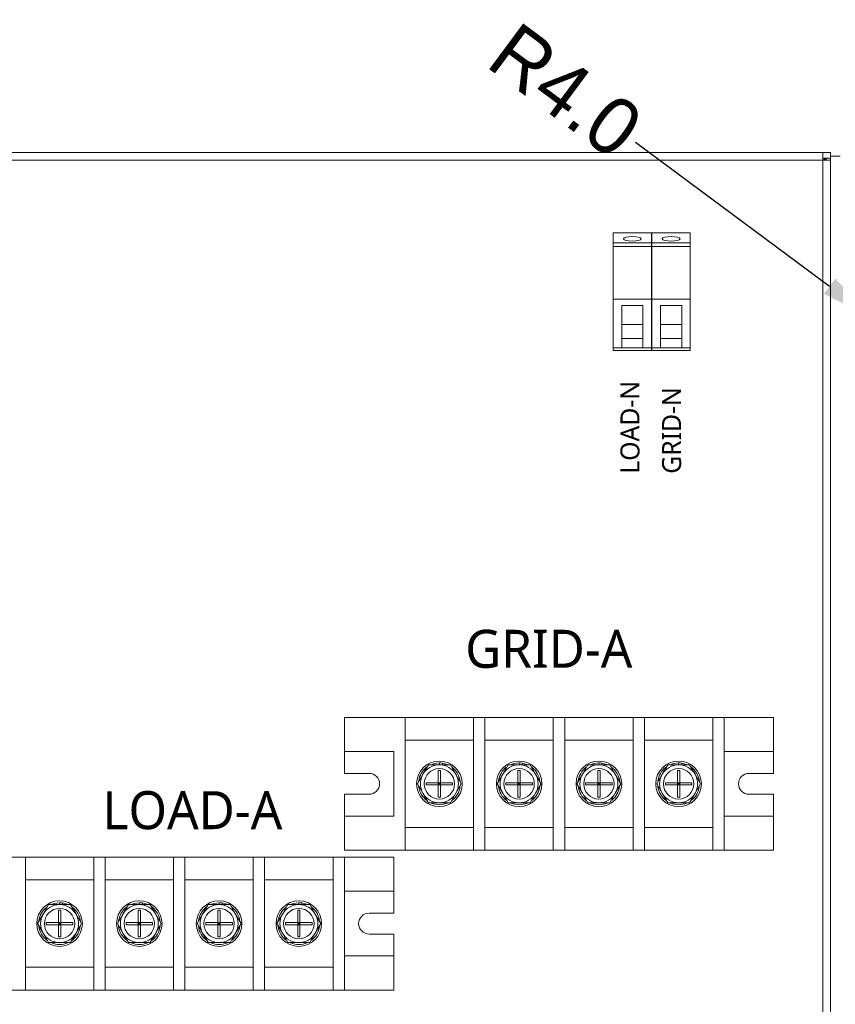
# Model space of a CAD drawing. Header units: millimetres. Extents: x -2516 to -1354, y 370 to 1898.
# Tile 50 of 53: x -1815 to -1600, y 867 to 1127. Entities that reach past the tile are written whole.
import ezdxf

# ---------------------------------------------------------------- set-up
doc = ezdxf.new("R2010")
doc.units = ezdxf.units.MM
doc.header["$PDSIZE"] = -1
doc.dimstyles.new('ISO-25', dxfattribs={"dimtxt": 2.5, "dimasz": 2.5, "dimexe": 1.25, "dimexo": 0.625, "dimtad": 1, "dimtxsty": 'Standard', "dimcen": 2.5, "dimadec": 0, "dimazin": 0, "dimtfac": 1, "dimtmove": 0, "dimatfit": 3, "dimfxl": 0, "dimarcsym": 0})

# ---------------------------------------------------------------- blocks, each defined once
blk = doc.blocks.new('_D_2')
at = {"color": 4, "linetype": 'Continuous', "lineweight": -2, "transparency": 16777216}
for p, q in [((-1653.05, 1094.41), (-1601.95, 1056.51)), ((-1586.69, 1045.19), (-1589.9, 1047.58))]:
    blk.add_line(p, q, dxfattribs=at)
at = {"color": 4, "linetype": 'Continuous', "transparency": 16777216}
blk.add_solid([(-1600.46, 1058.52), (-1603.44, 1054.5), (-1589.9, 1047.58)], dxfattribs=at)
at = {"layer": 'Defpoints', "color": 0, "linetype": 'Continuous', "transparency": 16777216}
for p in [(-1589.9, 1047.58), (-1586.69, 1045.19)]:
    blk.add_point(p, dxfattribs=at)
at = {"color": 4, "linetype": 'Continuous', "lineweight": 5, "transparency": 16777216, "insert": (-1683.94, 1126.66), "char_height": 15, "attachment_point": 1, "rotation": 323.4353}
blk.add_mtext('R4.0', dxfattribs=at)

msp = doc.modelspace()

# ---------------------------------------------------------------- linework, layer by layer
at = {"color": 7, "linetype": 'Continuous', "lineweight": 5}
for p, q in [((-2249.69, 1091.69), (-1603.69, 1091.69)), ((-1603.69, 1089.69), (-1603.69, 1091.69)), ((-1603.69, 1091.69), (-1601.69, 1091.69)), ((-1601.69, 1090.19), (-1601.69, 1091.69)), ((-1603.69, 1089.69), (-2249.69, 1089.69)), ((-1603.69, 1090.19), (-1601.69, 1090.19)), ((-1603.69, 1089.69), (-1601.69, 1089.69)), ((-1603.69, 863.69), (-1603.69, 1089.69)), ((-1603.39, 1090.19), (-1603.39, 1089.69)), ((-1603.09, 1089.69), (-1603.09, 1090.19)), ((-1602.89, 1089.69), (-1602.89, 1090.19)), ((-1599.19, 1090.69), (-1601.69, 1090.69)), ((-1601.69, 1090.19), (-1601.69, 1089.69)), ((-1601.69, 863.69), (-1601.69, 1089.69)), ((-1648.83, 1070.56), (-1658.93, 1070.56)), ((-1658.93, 1070.56), (-1658.93, 1067.89)), ((-1648.83, 1070.56), (-1648.83, 1067.89)), ((-1638.63, 1070.56), (-1648.73, 1070.56)), ((-1648.73, 1070.56), (-1648.73, 1067.89)), ((-1638.63, 1070.56), (-1638.63, 1067.89)), ((-1658.93, 1067.89), (-1648.83, 1067.89)), ((-1658.93, 1066.93), (-1658.93, 1067.89)), ((-1658.93, 1066.93), (-1658.93, 1053.06)), ((-1648.83, 1066.93), (-1658.93, 1066.93)), ((-1648.83, 1066.93), (-1648.83, 1067.89)), ((-1648.83, 1066.93), (-1648.83, 1053.06)), ((-1648.73, 1067.89), (-1638.63, 1067.89)), ((-1648.73, 1066.93), (-1648.73, 1067.89)), ((-1648.73, 1066.93), (-1648.73, 1053.06)), ((-1638.63, 1066.93), (-1648.73, 1066.93)), ((-1638.63, 1066.93), (-1638.63, 1067.89)), ((-1638.63, 1066.93), (-1638.63, 1053.06)), ((-1648.83, 1053.06), (-1658.93, 1053.06)), ((-1658.93, 1053.06), (-1658.93, 1040.3)), ((-1648.83, 1053.06), (-1648.83, 1040.3)), ((-1638.63, 1053.06), (-1648.73, 1053.06)), ((-1648.73, 1053.06), (-1648.73, 1040.3)), ((-1638.63, 1053.06), (-1638.63, 1040.3)), ((-1656.68, 1051.45), (-1651.08, 1051.45)), ((-1656.68, 1040.3), (-1656.68, 1051.45)), ((-1651.08, 1051.45), (-1651.08, 1040.3)), ((-1646.48, 1051.45), (-1640.88, 1051.45)), ((-1646.48, 1040.3), (-1646.48, 1051.45)), ((-1640.88, 1051.45), (-1640.88, 1040.3)), ((-1656.68, 1046.43), (-1651.08, 1046.43)), ((-1646.48, 1046.43), (-1640.88, 1046.43)), ((-1656.68, 1042.75), (-1651.08, 1042.75)), ((-1646.48, 1042.75), (-1640.88, 1042.75)), ((-1658.93, 1040.3), (-1656.68, 1040.3)), ((-1658.93, 1040.3), (-1658.93, 1039.56)), ((-1658.93, 1039.56), (-1648.83, 1039.56)), ((-1651.08, 1040.3), (-1656.68, 1040.3)), ((-1651.08, 1040.3), (-1648.83, 1040.3)), ((-1648.83, 1039.56), (-1648.83, 1040.3)), ((-1648.73, 1040.3), (-1646.48, 1040.3)), ((-1648.73, 1040.3), (-1648.73, 1039.56)), ((-1648.73, 1039.56), (-1638.63, 1039.56)), ((-1640.88, 1040.3), (-1646.48, 1040.3)), ((-1640.88, 1040.3), (-1638.63, 1040.3)), ((-1638.63, 1039.56), (-1638.63, 1040.3)), ((-1729.69, 933.99), (-1729.69, 942.99)), ((-1729.69, 942.99), (-1713.69, 942.99)), ((-1713.69, 942.99), (-1695.69, 942.99)), ((-1713.69, 942.99), (-1713.69, 907.99)), ((-1695.69, 942.99), (-1692.69, 942.99)), ((-1695.69, 942.99), (-1695.69, 907.99)), ((-1692.69, 942.99), (-1674.69, 942.99)), ((-1692.69, 942.99), (-1692.69, 907.99)), ((-1674.69, 942.99), (-1674.69, 907.99)), ((-1674.69, 942.99), (-1671.69, 942.99)), ((-1671.69, 942.99), (-1671.69, 907.99)), ((-1671.69, 942.99), (-1653.69, 942.99)), ((-1653.69, 942.99), (-1653.69, 907.99)), ((-1653.69, 942.99), (-1650.69, 942.99)), ((-1650.69, 942.99), (-1632.69, 942.99)), ((-1650.69, 942.99), (-1650.69, 907.99)), ((-1632.69, 942.99), (-1629.69, 942.99)), ((-1632.69, 942.99), (-1632.69, 907.99)), ((-1616.69, 942.99), (-1632.69, 942.99)), ((-1629.69, 942.99), (-1629.69, 907.99)), ((-1616.69, 942.99), (-1616.69, 933.99)), ((-1695.69, 936.99), (-1713.69, 936.99)), ((-1674.69, 936.99), (-1692.69, 936.99)), ((-1653.69, 936.99), (-1671.69, 936.99)), ((-1632.69, 936.99), (-1650.69, 936.99)), ((-1716.69, 933.99), (-1729.69, 933.99)), ((-1729.69, 928.24), (-1729.69, 933.99)), ((-1716.69, 933.99), (-1716.69, 916.99)), ((-1616.69, 933.99), (-1629.69, 933.99)), ((-1629.69, 916.99), (-1629.69, 933.99)), ((-1616.69, 933.99), (-1616.69, 928.24)), ((-1704.69, 930.49), (-1704.69, 930.99)), ((-1703.89, 930.94), (-1703.89, 930.49)), ((-1702.59, 930.58), (-1703.89, 930.94)), ((-1683.69, 930.49), (-1683.69, 930.99)), ((-1682.89, 930.94), (-1682.89, 930.49)), ((-1681.59, 930.58), (-1682.89, 930.94)), ((-1662.69, 930.49), (-1662.69, 930.99)), ((-1661.89, 930.94), (-1661.89, 930.49)), ((-1660.59, 930.58), (-1661.89, 930.94)), ((-1641.69, 930.49), (-1641.69, 930.99)), ((-1640.89, 930.94), (-1640.89, 930.49)), ((-1639.59, 930.58), (-1640.89, 930.94)), ((-1723.19, 928.24), (-1729.69, 928.24)), ((-1709.02, 927.99), (-1707.58, 930.49)), ((-1707.58, 930.49), (-1704.69, 930.49)), ((-1704.99, 928.99), (-1704.39, 928.99)), ((-1704.99, 925.79), (-1704.99, 928.99)), ((-1704.69, 930.49), (-1701.8, 930.49)), ((-1704.39, 928.99), (-1704.39, 925.79)), ((-1701.8, 930.49), (-1700.36, 927.99)), ((-1688.02, 927.99), (-1686.58, 930.49)), ((-1686.58, 930.49), (-1683.69, 930.49)), ((-1683.99, 928.99), (-1683.39, 928.99)), ((-1683.99, 925.79), (-1683.99, 928.99)), ((-1683.69, 930.49), (-1680.8, 930.49)), ((-1683.39, 928.99), (-1683.39, 925.79)), ((-1680.8, 930.49), (-1679.36, 927.99)), ((-1667.02, 927.99), (-1665.58, 930.49)), ((-1665.58, 930.49), (-1662.69, 930.49)), ((-1662.99, 928.99), (-1662.39, 928.99)), ((-1662.99, 925.79), (-1662.99, 928.99)), ((-1662.69, 930.49), (-1659.8, 930.49)), ((-1662.39, 928.99), (-1662.39, 925.79)), ((-1659.8, 930.49), (-1658.36, 927.99)), ((-1646.02, 927.99), (-1644.58, 930.49)), ((-1644.58, 930.49), (-1641.69, 930.49)), ((-1641.99, 928.99), (-1641.39, 928.99)), ((-1641.99, 925.79), (-1641.99, 928.99)), ((-1641.69, 930.49), (-1638.8, 930.49)), ((-1641.39, 928.99), (-1641.39, 925.79)), ((-1638.8, 930.49), (-1637.36, 927.99)), ((-1616.69, 928.24), (-1623.19, 928.24)), ((-1710.46, 925.49), (-1709.02, 927.99)), ((-1709.02, 922.99), (-1710.46, 925.49)), ((-1708.19, 925.19), (-1708.19, 925.79)), ((-1708.19, 925.79), (-1704.99, 925.79)), ((-1704.39, 925.79), (-1704.99, 925.79)), ((-1704.99, 925.79), (-1704.99, 925.19)), ((-1704.69, 925.49), (-1704.99, 925.79)), ((-1704.69, 925.49), (-1704.99, 925.19)), ((-1704.99, 925.49), (-1704.69, 925.49)), ((-1704.69, 925.79), (-1704.69, 925.49)), ((-1704.39, 925.79), (-1704.69, 925.49)), ((-1704.69, 925.49), (-1704.69, 925.19)), ((-1704.69, 925.49), (-1704.39, 925.19)), ((-1704.69, 925.49), (-1704.39, 925.49)), ((-1704.39, 925.79), (-1701.19, 925.79)), ((-1704.39, 925.19), (-1704.39, 925.79)), ((-1701.19, 925.79), (-1701.19, 925.19)), ((-1700.36, 927.99), (-1698.92, 925.49)), ((-1698.92, 925.49), (-1700.36, 922.99)), ((-1689.46, 925.49), (-1688.02, 927.99)), ((-1688.02, 922.99), (-1689.46, 925.49)), ((-1687.19, 925.19), (-1687.19, 925.79)), ((-1687.19, 925.79), (-1683.99, 925.79)), ((-1683.39, 925.79), (-1683.99, 925.79)), ((-1683.99, 925.79), (-1683.99, 925.19)), ((-1683.69, 925.49), (-1683.99, 925.79)), ((-1683.99, 925.49), (-1683.69, 925.49)), ((-1683.69, 925.49), (-1683.99, 925.19)), ((-1683.39, 925.79), (-1683.69, 925.49)), ((-1683.69, 925.79), (-1683.69, 925.49)), ((-1683.69, 925.49), (-1683.39, 925.49)), ((-1683.69, 925.49), (-1683.39, 925.19)), ((-1683.69, 925.49), (-1683.69, 925.19)), ((-1683.39, 925.79), (-1680.19, 925.79)), ((-1683.39, 925.19), (-1683.39, 925.79)), ((-1680.19, 925.79), (-1680.19, 925.19)), ((-1679.36, 927.99), (-1677.92, 925.49)), ((-1677.92, 925.49), (-1679.36, 922.99)), ((-1668.46, 925.49), (-1667.02, 927.99)), ((-1667.02, 922.99), (-1668.46, 925.49)), ((-1666.19, 925.19), (-1666.19, 925.79)), ((-1666.19, 925.79), (-1662.99, 925.79)), ((-1662.99, 925.79), (-1662.99, 925.19)), ((-1662.39, 925.79), (-1662.99, 925.79)), ((-1662.69, 925.49), (-1662.99, 925.79)), ((-1662.69, 925.49), (-1662.99, 925.19)), ((-1662.99, 925.49), (-1662.69, 925.49)), ((-1662.39, 925.79), (-1662.69, 925.49)), ((-1662.69, 925.79), (-1662.69, 925.49)), ((-1662.69, 925.49), (-1662.69, 925.19)), ((-1662.69, 925.49), (-1662.39, 925.19)), ((-1662.69, 925.49), (-1662.39, 925.49)), ((-1662.39, 925.79), (-1659.19, 925.79)), ((-1662.39, 925.19), (-1662.39, 925.79)), ((-1659.19, 925.79), (-1659.19, 925.19)), ((-1658.36, 927.99), (-1656.92, 925.49)), ((-1656.92, 925.49), (-1658.36, 922.99)), ((-1647.46, 925.49), (-1646.02, 927.99)), ((-1646.02, 922.99), (-1647.46, 925.49)), ((-1645.19, 925.19), (-1645.19, 925.79)), ((-1645.19, 925.79), (-1641.99, 925.79)), ((-1641.99, 925.79), (-1641.99, 925.19)), ((-1641.39, 925.79), (-1641.99, 925.79)), ((-1641.69, 925.49), (-1641.99, 925.79)), ((-1641.99, 925.49), (-1641.69, 925.49)), ((-1641.69, 925.49), (-1641.99, 925.19)), ((-1641.39, 925.79), (-1641.69, 925.49)), ((-1641.69, 925.79), (-1641.69, 925.49)), ((-1641.69, 925.49), (-1641.39, 925.49)), ((-1641.69, 925.49), (-1641.39, 925.19)), ((-1641.69, 925.49), (-1641.69, 925.19)), ((-1641.39, 925.19), (-1641.39, 925.79)), ((-1641.39, 925.79), (-1638.19, 925.79)), ((-1638.19, 925.79), (-1638.19, 925.19)), ((-1637.36, 927.99), (-1635.92, 925.49)), ((-1635.92, 925.49), (-1637.36, 922.99)), ((-1707.58, 920.49), (-1709.02, 922.99)), ((-1704.99, 925.19), (-1708.19, 925.19)), ((-1704.99, 921.99), (-1704.99, 925.19)), ((-1704.99, 925.19), (-1704.39, 925.19)), ((-1701.19, 925.19), (-1704.39, 925.19)), ((-1704.39, 925.19), (-1704.39, 921.99)), ((-1700.36, 922.99), (-1701.8, 920.49)), ((-1686.58, 920.49), (-1688.02, 922.99)), ((-1683.99, 925.19), (-1687.19, 925.19)), ((-1683.99, 921.99), (-1683.99, 925.19)), ((-1683.99, 925.19), (-1683.39, 925.19)), ((-1683.39, 925.19), (-1683.39, 921.99)), ((-1680.19, 925.19), (-1683.39, 925.19)), ((-1679.36, 922.99), (-1680.8, 920.49)), ((-1665.58, 920.49), (-1667.02, 922.99)), ((-1662.99, 925.19), (-1666.19, 925.19)), ((-1662.99, 925.19), (-1662.39, 925.19)), ((-1662.99, 921.99), (-1662.99, 925.19)), ((-1662.39, 925.19), (-1662.39, 921.99)), ((-1659.19, 925.19), (-1662.39, 925.19)), ((-1658.36, 922.99), (-1659.8, 920.49)), ((-1644.58, 920.49), (-1646.02, 922.99)), ((-1641.99, 925.19), (-1645.19, 925.19)), ((-1641.99, 925.19), (-1641.39, 925.19)), ((-1641.99, 921.99), (-1641.99, 925.19)), ((-1641.39, 925.19), (-1641.39, 921.99)), ((-1638.19, 925.19), (-1641.39, 925.19)), ((-1637.36, 922.99), (-1638.8, 920.49)), ((-1729.69, 922.74), (-1723.19, 922.74)), ((-1729.69, 916.99), (-1729.69, 922.74)), ((-1704.69, 920.49), (-1707.58, 920.49)), ((-1704.39, 921.99), (-1704.99, 921.99)), ((-1701.8, 920.49), (-1704.69, 920.49)), ((-1683.69, 920.49), (-1686.58, 920.49)), ((-1683.39, 921.99), (-1683.99, 921.99)), ((-1680.8, 920.49), (-1683.69, 920.49)), ((-1662.69, 920.49), (-1665.58, 920.49)), ((-1662.39, 921.99), (-1662.99, 921.99)), ((-1659.8, 920.49), (-1662.69, 920.49)), ((-1641.69, 920.49), (-1644.58, 920.49)), ((-1641.39, 921.99), (-1641.99, 921.99)), ((-1638.8, 920.49), (-1641.69, 920.49)), ((-1623.19, 922.74), (-1616.69, 922.74)), ((-1616.69, 922.74), (-1616.69, 916.99)), ((-1729.69, 907.99), (-1729.69, 916.99)), ((-1729.69, 916.99), (-1716.69, 916.99)), ((-1629.69, 916.99), (-1616.69, 916.99)), ((-1616.69, 916.99), (-1616.69, 907.99)), ((-1713.69, 913.99), (-1695.69, 913.99)), ((-1692.69, 913.99), (-1674.69, 913.99)), ((-1671.69, 913.99), (-1653.69, 913.99)), ((-1650.69, 913.99), (-1632.69, 913.99)), ((-1729.69, 907.99), (-1713.69, 907.99)), ((-1695.69, 907.99), (-1713.69, 907.99)), ((-1695.69, 907.99), (-1692.69, 907.99)), ((-1674.69, 907.99), (-1692.69, 907.99)), ((-1674.69, 907.99), (-1671.69, 907.99)), ((-1653.69, 907.99), (-1671.69, 907.99)), ((-1653.69, 907.99), (-1650.69, 907.99)), ((-1632.69, 907.99), (-1650.69, 907.99)), ((-1632.69, 907.99), (-1629.69, 907.99)), ((-1616.69, 907.99), (-1632.69, 907.99)), ((-1829.69, 906.19), (-1813.69, 906.19)), ((-1813.69, 906.19), (-1795.69, 906.19)), ((-1813.69, 906.19), (-1813.69, 871.19)), ((-1795.69, 906.19), (-1795.69, 871.19)), ((-1795.69, 906.19), (-1792.69, 906.19)), ((-1792.69, 906.19), (-1774.69, 906.19)), ((-1792.69, 906.19), (-1792.69, 871.19)), ((-1774.69, 906.19), (-1774.69, 871.19)), ((-1774.69, 906.19), (-1771.69, 906.19)), ((-1771.69, 906.19), (-1771.69, 871.19)), ((-1771.69, 906.19), (-1753.69, 906.19)), ((-1753.69, 906.19), (-1753.69, 871.19)), ((-1753.69, 906.19), (-1750.69, 906.19)), ((-1750.69, 906.19), (-1732.69, 906.19)), ((-1750.69, 906.19), (-1750.69, 871.19)), ((-1732.69, 906.19), (-1729.69, 906.19)), ((-1732.69, 906.19), (-1732.69, 871.19)), ((-1716.69, 906.19), (-1732.69, 906.19)), ((-1729.69, 906.19), (-1729.69, 871.19)), ((-1716.69, 906.19), (-1716.69, 897.19)), ((-1795.69, 900.19), (-1813.69, 900.19)), ((-1774.69, 900.19), (-1792.69, 900.19)), ((-1753.69, 900.19), (-1771.69, 900.19)), ((-1732.69, 900.19), (-1750.69, 900.19)), ((-1716.69, 897.19), (-1729.69, 897.19)), ((-1729.69, 880.19), (-1729.69, 897.19)), ((-1716.69, 897.19), (-1716.69, 891.44)), ((-1809.02, 891.19), (-1807.58, 893.69)), ((-1807.58, 893.69), (-1804.69, 893.69)), ((-1804.99, 892.19), (-1804.39, 892.19)), ((-1804.99, 888.99), (-1804.99, 892.19)), ((-1804.69, 893.69), (-1804.69, 894.19)), ((-1804.69, 893.69), (-1801.8, 893.69)), ((-1804.39, 892.19), (-1804.39, 888.99)), ((-1803.89, 894.14), (-1803.89, 893.69)), ((-1802.59, 893.78), (-1803.89, 894.14)), ((-1801.8, 893.69), (-1800.36, 891.19)), ((-1788.02, 891.19), (-1786.58, 893.69)), ((-1786.58, 893.69), (-1783.69, 893.69)), ((-1783.99, 892.19), (-1783.39, 892.19)), ((-1783.99, 888.99), (-1783.99, 892.19)), ((-1783.69, 893.69), (-1783.69, 894.19)), ((-1783.69, 893.69), (-1780.8, 893.69)), ((-1783.39, 892.19), (-1783.39, 888.99)), ((-1782.89, 894.14), (-1782.89, 893.69)), ((-1781.59, 893.78), (-1782.89, 894.14)), ((-1780.8, 893.69), (-1779.36, 891.19)), ((-1767.02, 891.19), (-1765.58, 893.69)), ((-1765.58, 893.69), (-1762.69, 893.69)), ((-1762.99, 892.19), (-1762.39, 892.19)), ((-1762.99, 888.99), (-1762.99, 892.19)), ((-1762.69, 893.69), (-1762.69, 894.19)), ((-1762.69, 893.69), (-1759.8, 893.69)), ((-1762.39, 892.19), (-1762.39, 888.99)), ((-1761.89, 894.14), (-1761.89, 893.69)), ((-1760.59, 893.78), (-1761.89, 894.14)), ((-1759.8, 893.69), (-1758.36, 891.19)), ((-1746.02, 891.19), (-1744.58, 893.69)), ((-1744.58, 893.69), (-1741.69, 893.69)), ((-1741.99, 892.19), (-1741.39, 892.19)), ((-1741.99, 888.99), (-1741.99, 892.19)), ((-1741.69, 893.69), (-1741.69, 894.19)), ((-1741.69, 893.69), (-1738.8, 893.69)), ((-1741.39, 892.19), (-1741.39, 888.99)), ((-1740.89, 894.14), (-1740.89, 893.69)), ((-1739.59, 893.78), (-1740.89, 894.14)), ((-1738.8, 893.69), (-1737.36, 891.19)), ((-1810.46, 888.69), (-1809.02, 891.19)), ((-1800.36, 891.19), (-1798.92, 888.69)), ((-1789.46, 888.69), (-1788.02, 891.19)), ((-1779.36, 891.19), (-1777.92, 888.69)), ((-1768.46, 888.69), (-1767.02, 891.19)), ((-1758.36, 891.19), (-1756.92, 888.69)), ((-1747.46, 888.69), (-1746.02, 891.19)), ((-1737.36, 891.19), (-1735.92, 888.69)), ((-1716.69, 891.44), (-1723.19, 891.44)), ((-1809.02, 886.19), (-1810.46, 888.69)), ((-1808.19, 888.39), (-1808.19, 888.99)), ((-1808.19, 888.99), (-1804.99, 888.99)), ((-1804.99, 888.39), (-1808.19, 888.39)), ((-1804.39, 888.99), (-1804.99, 888.99)), ((-1804.99, 888.99), (-1804.99, 888.39)), ((-1804.69, 888.69), (-1804.99, 888.99)), ((-1804.99, 888.69), (-1804.69, 888.69)), ((-1804.69, 888.69), (-1804.99, 888.39)), ((-1804.99, 888.39), (-1804.39, 888.39)), ((-1804.99, 885.19), (-1804.99, 888.39)), ((-1804.39, 888.99), (-1804.69, 888.69)), ((-1804.69, 888.99), (-1804.69, 888.69)), ((-1804.69, 888.69), (-1804.69, 888.39)), ((-1804.69, 888.69), (-1804.39, 888.39)), ((-1804.69, 888.69), (-1804.39, 888.69)), ((-1804.39, 888.39), (-1804.39, 888.99)), ((-1804.39, 888.99), (-1801.19, 888.99)), ((-1801.19, 888.39), (-1804.39, 888.39)), ((-1804.39, 888.39), (-1804.39, 885.19)), ((-1801.19, 888.99), (-1801.19, 888.39)), ((-1798.92, 888.69), (-1800.36, 886.19)), ((-1788.02, 886.19), (-1789.46, 888.69)), ((-1787.19, 888.39), (-1787.19, 888.99)), ((-1787.19, 888.99), (-1783.99, 888.99)), ((-1783.99, 888.39), (-1787.19, 888.39)), ((-1783.39, 888.99), (-1783.99, 888.99)), ((-1783.99, 888.99), (-1783.99, 888.39)), ((-1783.69, 888.69), (-1783.99, 888.99)), ((-1783.99, 888.69), (-1783.69, 888.69)), ((-1783.69, 888.69), (-1783.99, 888.39)), ((-1783.99, 885.19), (-1783.99, 888.39)), ((-1783.99, 888.39), (-1783.39, 888.39)), ((-1783.39, 888.99), (-1783.69, 888.69)), ((-1783.69, 888.99), (-1783.69, 888.69)), ((-1783.69, 888.69), (-1783.69, 888.39)), ((-1783.69, 888.69), (-1783.39, 888.39)), ((-1783.69, 888.69), (-1783.39, 888.69)), ((-1783.39, 888.99), (-1780.19, 888.99)), ((-1783.39, 888.39), (-1783.39, 888.99)), ((-1783.39, 888.39), (-1783.39, 885.19)), ((-1780.19, 888.39), (-1783.39, 888.39)), ((-1780.19, 888.99), (-1780.19, 888.39)), ((-1777.92, 888.69), (-1779.36, 886.19)), ((-1767.02, 886.19), (-1768.46, 888.69)), ((-1766.19, 888.39), (-1766.19, 888.99)), ((-1766.19, 888.99), (-1762.99, 888.99)), ((-1762.99, 888.39), (-1766.19, 888.39)), ((-1762.39, 888.99), (-1762.99, 888.99)), ((-1762.99, 888.99), (-1762.99, 888.39)), ((-1762.69, 888.69), (-1762.99, 888.99)), ((-1762.99, 888.69), (-1762.69, 888.69)), ((-1762.69, 888.69), (-1762.99, 888.39)), ((-1762.99, 888.39), (-1762.39, 888.39)), ((-1762.99, 885.19), (-1762.99, 888.39)), ((-1762.39, 888.99), (-1762.69, 888.69)), ((-1762.69, 888.99), (-1762.69, 888.69)), ((-1762.69, 888.69), (-1762.39, 888.39)), ((-1762.69, 888.69), (-1762.39, 888.69)), ((-1762.69, 888.69), (-1762.69, 888.39)), ((-1762.39, 888.39), (-1762.39, 888.99)), ((-1762.39, 888.99), (-1759.19, 888.99)), ((-1762.39, 888.39), (-1762.39, 885.19)), ((-1759.19, 888.39), (-1762.39, 888.39)), ((-1759.19, 888.99), (-1759.19, 888.39)), ((-1756.92, 888.69), (-1758.36, 886.19)), ((-1746.02, 886.19), (-1747.46, 888.69)), ((-1745.19, 888.39), (-1745.19, 888.99)), ((-1745.19, 888.99), (-1741.99, 888.99)), ((-1741.99, 888.39), (-1745.19, 888.39)), ((-1741.39, 888.99), (-1741.99, 888.99)), ((-1741.99, 888.99), (-1741.99, 888.39)), ((-1741.69, 888.69), (-1741.99, 888.99)), ((-1741.69, 888.69), (-1741.99, 888.39)), ((-1741.99, 888.69), (-1741.69, 888.69)), ((-1741.99, 885.19), (-1741.99, 888.39)), ((-1741.99, 888.39), (-1741.39, 888.39)), ((-1741.39, 888.99), (-1741.69, 888.69)), ((-1741.69, 888.99), (-1741.69, 888.69)), ((-1741.69, 888.69), (-1741.39, 888.69)), ((-1741.69, 888.69), (-1741.69, 888.39)), ((-1741.69, 888.69), (-1741.39, 888.39)), ((-1741.39, 888.99), (-1738.19, 888.99)), ((-1741.39, 888.39), (-1741.39, 888.99)), ((-1741.39, 888.39), (-1741.39, 885.19)), ((-1738.19, 888.39), (-1741.39, 888.39)), ((-1738.19, 888.99), (-1738.19, 888.39)), ((-1735.92, 888.69), (-1737.36, 886.19)), ((-1807.58, 883.69), (-1809.02, 886.19)), ((-1804.39, 885.19), (-1804.99, 885.19)), ((-1800.36, 886.19), (-1801.8, 883.69)), ((-1786.58, 883.69), (-1788.02, 886.19)), ((-1783.39, 885.19), (-1783.99, 885.19)), ((-1779.36, 886.19), (-1780.8, 883.69)), ((-1765.58, 883.69), (-1767.02, 886.19)), ((-1762.39, 885.19), (-1762.99, 885.19)), ((-1758.36, 886.19), (-1759.8, 883.69)), ((-1744.58, 883.69), (-1746.02, 886.19)), ((-1741.39, 885.19), (-1741.99, 885.19)), ((-1737.36, 886.19), (-1738.8, 883.69)), ((-1723.19, 885.94), (-1716.69, 885.94)), ((-1716.69, 885.94), (-1716.69, 880.19)), ((-1804.69, 883.69), (-1807.58, 883.69)), ((-1801.8, 883.69), (-1804.69, 883.69)), ((-1783.69, 883.69), (-1786.58, 883.69)), ((-1780.8, 883.69), (-1783.69, 883.69)), ((-1762.69, 883.69), (-1765.58, 883.69)), ((-1759.8, 883.69), (-1762.69, 883.69)), ((-1741.69, 883.69), (-1744.58, 883.69)), ((-1738.8, 883.69), (-1741.69, 883.69)), ((-1729.69, 880.19), (-1716.69, 880.19)), ((-1716.69, 880.19), (-1716.69, 871.19)), ((-1813.69, 877.19), (-1795.69, 877.19)), ((-1792.69, 877.19), (-1774.69, 877.19)), ((-1771.69, 877.19), (-1753.69, 877.19)), ((-1750.69, 877.19), (-1732.69, 877.19)), ((-1829.69, 871.19), (-1813.69, 871.19)), ((-1795.69, 871.19), (-1813.69, 871.19)), ((-1795.69, 871.19), (-1792.69, 871.19)), ((-1774.69, 871.19), (-1792.69, 871.19)), ((-1774.69, 871.19), (-1771.69, 871.19)), ((-1753.69, 871.19), (-1771.69, 871.19)), ((-1753.69, 871.19), (-1750.69, 871.19)), ((-1732.69, 871.19), (-1750.69, 871.19)), ((-1732.69, 871.19), (-1729.69, 871.19)), ((-1716.69, 871.19), (-1732.69, 871.19))]:
    msp.add_line(p, q, dxfattribs=at)
at = {"color": 7, "linetype": 'Continuous', "lineweight": 5, "flags": 128}
for points in [[(-1653.88, 1069.57), (-1652.98, 1069.53), (-1652.22, 1069.4), (-1651.71, 1069.2), (-1651.53, 1068.97), (-1651.71, 1068.73), (-1652.22, 1068.54), (-1652.98, 1068.4), (-1653.88, 1068.36), (-1654.78, 1068.4), (-1655.54, 1068.54), (-1656.05, 1068.73), (-1656.23, 1068.97), (-1656.05, 1069.2), (-1655.54, 1069.4), (-1654.78, 1069.53), (-1653.88, 1069.57)], [(-1643.68, 1069.57), (-1642.78, 1069.53), (-1642.02, 1069.4), (-1641.51, 1069.2), (-1641.33, 1068.97), (-1641.51, 1068.73), (-1642.02, 1068.54), (-1642.78, 1068.4), (-1643.68, 1068.36), (-1644.58, 1068.4), (-1645.34, 1068.54), (-1645.85, 1068.73), (-1646.03, 1068.97), (-1645.85, 1069.2), (-1645.34, 1069.4), (-1644.58, 1069.53), (-1643.68, 1069.57)], [(-1704.69, 930.99), (-1706.08, 930.81), (-1706.94, 930.51)], [(-1683.69, 930.99), (-1685.08, 930.81), (-1685.94, 930.51)], [(-1662.69, 930.99), (-1664.08, 930.81), (-1664.94, 930.51)], [(-1641.69, 930.99), (-1643.08, 930.81), (-1643.94, 930.51)], [(-1804.69, 894.19), (-1806.08, 894.01), (-1806.94, 893.71)], [(-1783.69, 894.19), (-1785.08, 894.01), (-1785.94, 893.71)], [(-1762.69, 894.19), (-1764.08, 894.01), (-1764.94, 893.71)], [(-1741.69, 894.19), (-1743.08, 894.01), (-1743.94, 893.71)]]:
    msp.add_lwpolyline(points, dxfattribs=at)
at = {"color": 7, "linetype": 'Continuous', "lineweight": 5}
for centre, radius in [((-1704.69, 925.49), 6), ((-1683.69, 925.49), 6), ((-1662.69, 925.49), 6), ((-1641.69, 925.49), 6), ((-1704.69, 925.49), 4), ((-1683.69, 925.49), 4), ((-1662.69, 925.49), 4), ((-1641.69, 925.49), 4), ((-1804.69, 888.69), 6), ((-1783.69, 888.69), 6), ((-1762.69, 888.69), 6), ((-1741.69, 888.69), 6), ((-1804.69, 888.69), 4), ((-1783.69, 888.69), 4), ((-1762.69, 888.69), 4), ((-1741.69, 888.69), 4)]:
    msp.add_circle(centre, radius, dxfattribs=at)
for centre, radius, start, end in [((-1704.69, 925.49), 5.5, 81.6364, 90), ((-1683.69, 925.49), 5.5, 81.6364, 90), ((-1662.69, 925.49), 5.5, 81.6364, 90), ((-1641.69, 925.49), 5.5, 81.6364, 90), ((-1723.19, 925.49), 2.75, 270, 90), ((-1704.69, 925.49), 5.5, 127.7815, 171.9662), ((-1704.69, 925.49), 5, 90, 150), ((-1704.69, 925.49), 5, 30, 90), ((-1704.69, 925.49), 5.5, 5.4088, 53.7322), ((-1683.69, 925.49), 5.5, 127.7815, 171.9662), ((-1683.69, 925.49), 5, 90, 150), ((-1683.69, 925.49), 5, 30, 90), ((-1683.69, 925.49), 5.5, 5.4088, 53.7322), ((-1662.69, 925.49), 5.5, 127.7815, 171.9662), ((-1662.69, 925.49), 5, 90, 150), ((-1662.69, 925.49), 5, 30, 90), ((-1662.69, 925.49), 5.5, 5.4088, 53.7322), ((-1641.69, 925.49), 5.5, 127.7815, 171.9662), ((-1641.69, 925.49), 5, 90, 150), ((-1641.69, 925.49), 5, 30, 90), ((-1641.69, 925.49), 5.5, 5.4088, 53.7322), ((-1623.19, 925.49), 2.75, 90, 270), ((-1704.69, 925.49), 5, 150, 210), ((-1704.69, 925.49), 5, 330, 30), ((-1683.69, 925.49), 5, 150, 210), ((-1683.69, 925.49), 5, 330, 30), ((-1662.69, 925.49), 5, 150, 210), ((-1662.69, 925.49), 5, 330, 30), ((-1641.69, 925.49), 5, 150, 210), ((-1641.69, 925.49), 5, 330, 30), ((-1704.69, 925.49), 5.5, 187.3618, 232.8634), ((-1704.69, 925.49), 5, 210, 270), ((-1704.69, 925.49), 5, 270, 330), ((-1704.69, 925.49), 5.5, 308.0707, 352.0408), ((-1683.69, 925.49), 5.5, 187.3618, 232.8634), ((-1683.69, 925.49), 5, 210, 270), ((-1683.69, 925.49), 5, 270, 330), ((-1683.69, 925.49), 5.5, 308.0707, 352.0408), ((-1662.69, 925.49), 5.5, 187.3618, 232.8634), ((-1662.69, 925.49), 5, 210, 270), ((-1662.69, 925.49), 5, 270, 330), ((-1662.69, 925.49), 5.5, 308.0707, 352.0408), ((-1641.69, 925.49), 5.5, 187.3618, 232.8634), ((-1641.69, 925.49), 5, 210, 270), ((-1641.69, 925.49), 5, 270, 330), ((-1641.69, 925.49), 5.5, 308.0707, 352.0408), ((-1704.69, 925.49), 5.5, 246.7867, 293.2921), ((-1683.69, 925.49), 5.5, 246.7867, 293.2921), ((-1662.69, 925.49), 5.5, 246.7867, 293.2921), ((-1641.69, 925.49), 5.5, 246.7867, 293.2921), ((-1804.69, 888.69), 5.5, 127.7815, 171.9662), ((-1804.69, 888.69), 5, 90, 150), ((-1804.69, 888.69), 5.5, 81.6364, 90), ((-1804.69, 888.69), 5, 30, 90), ((-1804.69, 888.69), 5.5, 5.4088, 53.7322), ((-1783.69, 888.69), 5.5, 127.7815, 171.9662), ((-1783.69, 888.69), 5, 90, 150), ((-1783.69, 888.69), 5.5, 81.6364, 90), ((-1783.69, 888.69), 5, 30, 90), ((-1783.69, 888.69), 5.5, 5.4088, 53.7322), ((-1762.69, 888.69), 5.5, 127.7815, 171.9662), ((-1762.69, 888.69), 5, 90, 150), ((-1762.69, 888.69), 5.5, 81.6364, 90), ((-1762.69, 888.69), 5, 30, 90), ((-1762.69, 888.69), 5.5, 5.4088, 53.7322), ((-1741.69, 888.69), 5.5, 127.7815, 171.9662), ((-1741.69, 888.69), 5, 90, 150), ((-1741.69, 888.69), 5.5, 81.6364, 90), ((-1741.69, 888.69), 5, 30, 90), ((-1741.69, 888.69), 5.5, 5.4088, 53.7322), ((-1804.69, 888.69), 5, 150, 210), ((-1804.69, 888.69), 5, 330, 30), ((-1783.69, 888.69), 5, 150, 210), ((-1783.69, 888.69), 5, 330, 30), ((-1762.69, 888.69), 5, 150, 210), ((-1762.69, 888.69), 5, 330, 30), ((-1741.69, 888.69), 5, 150, 210), ((-1741.69, 888.69), 5, 330, 30), ((-1723.19, 888.69), 2.75, 90, 270), ((-1804.69, 888.69), 5.5, 187.3618, 232.8634), ((-1804.69, 888.69), 5.5, 308.0707, 352.0408), ((-1783.69, 888.69), 5.5, 187.3618, 232.8634), ((-1783.69, 888.69), 5.5, 308.0707, 352.0408), ((-1762.69, 888.69), 5.5, 187.3618, 232.8634), ((-1762.69, 888.69), 5.5, 308.0707, 352.0408), ((-1741.69, 888.69), 5.5, 187.3618, 232.8634), ((-1741.69, 888.69), 5.5, 308.0707, 352.0408), ((-1804.69, 888.69), 5, 210, 270), ((-1804.69, 888.69), 5, 270, 330), ((-1783.69, 888.69), 5, 210, 270), ((-1783.69, 888.69), 5, 270, 330), ((-1762.69, 888.69), 5, 210, 270), ((-1762.69, 888.69), 5, 270, 330), ((-1741.69, 888.69), 5, 210, 270), ((-1741.69, 888.69), 5, 270, 330), ((-1804.69, 888.69), 5.5, 246.7867, 293.2921), ((-1783.69, 888.69), 5.5, 246.7867, 293.2921), ((-1762.69, 888.69), 5.5, 246.7867, 293.2921), ((-1741.69, 888.69), 5.5, 246.7867, 293.2921)]:
    msp.add_arc(centre, radius, start, end, dxfattribs=at)

# ---------------------------------------------------------------- texts
at = {"lineweight": 5, "char_height": 15, "attachment_point": 1, "rotation": 90}
for s, insert in [('{\\fMicrosoft YaHei|b0|i0|c134|p34;\\H0.33333x;LOAD-N}', (-1657.01, 1007.12)), ('{\\fMicrosoft YaHei|b0|i0|c134|p34;\\H0.33333x;GRID-N}', (-1646.05, 1007.12))]:
    msp.add_mtext_dynamic_manual_height_columns(s, width=8.0038, gutter_width=17.5, heights=[0], dxfattribs=dict(at, insert=insert))
at = {"lineweight": 5, "char_height": 10, "attachment_point": 1}
for s, insert in [('{\\fMicrosoft YaHei|b0|i0|c134|p34;GRID-A}', (-1697.89, 966.04)), ('{\\fMicrosoft YaHei|b0|i0|c134|p34;LOAD-A}', (-1793.38, 923.55))]:
    msp.add_mtext_dynamic_manual_height_columns(s, width=8.0038, gutter_width=17.5, heights=[0], dxfattribs=dict(at, insert=insert))

# ---------------------------------------------------------------- dimensions: what is measured, and where the dimension line sits
at = {"color": 7, "linetype": 'Continuous', "lineweight": 5}
dim = msp.add_radius_dim(center=(-1586.69, 1045.19), mpoint=(-1589.9, 1047.58), dimstyle='ISO-25', override={"dimtxt": 15, "dimasz": 15, "dimexe": 1, "dimexo": 1, "dimgap": 1.524, "dimtad": 0, "dimdec": 1, "dimzin": 0, "dimdsep": 46, "dimclrd": 4, "dimclre": 4, "dimclrt": 4, "dimadec": 2, "dimazin": 2, "dimtdec": 1, "dimtzin": 0}, dxfattribs=at)
dim.commit()
dim.dimension.update_dxf_attribs({"geometry": '_D_2', "text_midpoint": (-1671.34, 1107.98), "dimtype": 164})

doc.saveas('drawing.dxf')
